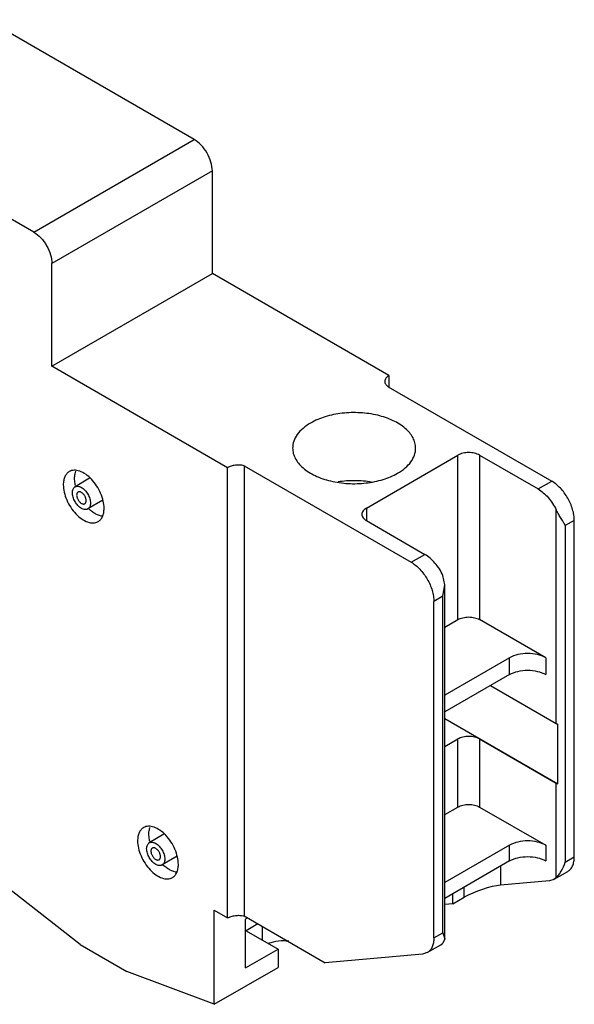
# Model space of a CAD drawing. Header units: millimetres. Extents: x 15 to 116, y 46 to 137.
# Tile 2 of 2: x 72 to 116, y 46 to 123. Entities that reach past the tile are written whole.
import ezdxf

# ---------------------------------------------------------------- set-up
doc = ezdxf.new("R2010")
doc.units = ezdxf.units.MM
doc.header["$LTSCALE"] = 11.864459
doc.layers.get('0').update_dxf_attribs({"linetype": 'CONTINUOUS'})

msp = doc.modelspace()

# ---------------------------------------------------------------- linework, layer by layer
at = {"color": 7, "linetype": 'Continuous'}
for p, q in [((86.101, 113.223), (69.911, 122.568)), ((73.585, 105.997), (57.395, 115.342)), ((73.585, 105.997), (86.101, 113.223)), ((87.515, 110.774), (74.999, 103.548)), ((87.515, 102.772), (87.515, 110.774)), ((74.999, 95.546), (74.999, 103.548)), ((74.999, 95.546), (87.515, 102.772)), ((101.292, 94.818), (87.515, 102.772)), ((88.706, 87.633), (74.999, 95.546)), ((101.292, 94.818), (101.292, 93.92)), ((101.249, 93.945), (113.996, 86.585)), ((99.536, 84.483), (106.678, 88.606)), ((106.678, 75.787), (106.678, 88.606)), ((108.375, 88.606), (112.935, 85.973)), ((108.375, 88.606), (108.375, 75.787)), ((88.706, 52.523), (88.706, 87.633)), ((89.993, 87.788), (103.036, 80.258)), ((89.993, 87.788), (89.993, 52.678)), ((77.94, 86.805), (76.797, 86.145)), ((112.935, 85.973), (113.996, 86.585)), ((78.97, 85.09), (77.797, 84.413)), ((99.536, 84.483), (99.536, 83.503)), ((114.35, 67.683), (114.35, 84.34)), ((99.536, 83.503), (104.097, 80.87)), ((115.764, 83.524), (115.057, 83.115)), ((115.057, 83.115), (115.057, 56.882)), ((115.764, 57.291), (115.764, 83.524)), ((103.036, 80.258), (104.097, 80.87)), ((105.657, 78.496), (105.511, 79.237)), ((105.511, 77.604), (105.657, 78.496)), ((105.657, 50.887), (105.657, 78.496)), ((105.511, 77.604), (104.804, 77.196)), ((105.511, 51.371), (105.511, 77.604)), ((104.804, 50.963), (104.804, 77.196)), ((105.657, 75.198), (106.678, 75.787)), ((113.536, 72.807), (108.375, 75.787)), ((110.708, 72.807), (105.657, 69.891)), ((110.708, 71.5), (110.708, 72.807)), ((113.536, 72.807), (113.536, 71.5)), ((110.708, 71.5), (105.657, 68.584)), ((109.223, 70.643), (114.35, 67.683)), ((105.657, 68.066), (114.469, 62.978)), ((114.469, 62.978), (114.469, 67.632)), ((105.657, 65.89), (106.678, 66.479)), ((106.678, 61.172), (106.678, 66.479)), ((108.375, 66.479), (114.35, 63.029)), ((108.375, 66.479), (108.375, 61.172)), ((114.35, 55.658), (114.35, 63.029)), ((105.657, 60.583), (106.678, 61.172)), ((108.375, 61.172), (113.536, 58.192)), ((83.739, 59.044), (82.595, 58.384)), ((110.708, 58.192), (105.657, 55.275)), ((110.708, 56.967), (110.708, 58.192)), ((113.536, 58.192), (113.536, 56.967)), ((84.769, 57.329), (83.595, 56.652)), ((110.708, 56.967), (105.657, 54.051)), ((115.057, 56.882), (115.764, 57.291)), ((77.192, 50.441), (69.631, 56.345)), ((110.001, 56.558), (110.001, 55.08)), ((114.185, 55.534), (115.246, 56.146)), ((113.819, 55.421), (110.001, 55.08)), ((114.35, 55.658), (114.185, 55.534)), ((107.173, 54.137), (107.173, 54.926)), ((106.289, 53.626), (106.289, 54.415)), ((106.289, 53.626), (107.173, 54.137)), ((87.656, 53.129), (88.706, 52.523)), ((87.656, 45.787), (87.656, 53.129)), ((106.289, 53.626), (105.657, 53.57)), ((89.993, 52.678), (96.318, 49.026)), ((90.258, 52.525), (90.096, 52.43)), ((90.096, 48.644), (90.096, 52.43)), ((90.096, 51.556), (90.143, 51.529)), ((91.068, 52.057), (90.143, 51.529)), ((90.143, 51.529), (92.64, 50.087)), ((91.439, 50.781), (91.439, 51.843)), ((104.804, 50.963), (105.511, 51.371)), ((105.511, 51.371), (105.657, 50.887)), ((105.657, 50.887), (105.511, 50.555)), ((77.192, 50.441), (80.838, 48.336)), ((90.096, 48.644), (92.64, 50.087)), ((92.64, 50.087), (92.64, 48.665)), ((104.286, 49.818), (105.347, 50.431)), ((105.347, 50.431), (105.511, 50.555)), ((103.92, 49.705), (96.318, 49.026)), ((104.286, 49.818), (103.92, 49.705)), ((87.656, 45.787), (92.64, 48.665)), ((87.656, 45.787), (80.838, 48.336))]:
    msp.add_line(p, q, dxfattribs=at)
for centre, major_axis, ratio, start_param, end_param in [((108.587, 54.263), (1.994, 0.702), 0.218377, 0.708663, 2.279459), ((92.701, 49.854), (1.797, 0.235), 0.469279, 1.061968, 1.982729)]:
    msp.add_ellipse(centre, major_axis=major_axis, ratio=ratio, start_param=start_param, end_param=end_param, dxfattribs=at)
for points, knots in [([(87.515, 110.774), (87.515, 111.006), (87.428, 111.495), (87.125, 112.182), (86.681, 112.788), (86.301, 113.107), (86.101, 113.223)], [0, 0, 0, 0, 0.237241, 0.500001, 0.76276, 1, 1, 1, 1]), ([(73.585, 105.997), (73.786, 105.881), (74.166, 105.562), (74.609, 104.956), (74.912, 104.269), (74.999, 103.78), (74.999, 103.548)], [0, 0, 0, 0, 0.23724, 0.499999, 0.762759, 1, 1, 1, 1]), ([(101.292, 94.818), (101.244, 94.79), (101.156, 94.73), (101.051, 94.619), (100.985, 94.498), (100.969, 94.41), (100.969, 94.368)], [0, 0, 0, 0, 0.289673, 0.549238, 0.78233, 1, 1, 1, 1]), ([(100.969, 94.368), (100.969, 94.329), (100.982, 94.249), (101.039, 94.135), (101.13, 94.031), (101.206, 93.972), (101.249, 93.945)], [0, 0, 0, 0, 0.220885, 0.455401, 0.7138, 1, 1, 1, 1]), ([(103.381, 89.157), (103.381, 89.294), (103.345, 89.574), (103.184, 89.978), (102.923, 90.362), (102.433, 90.854), (101.596, 91.363), (100.394, 91.765), (99.045, 91.955), (97.658, 91.916), (96.347, 91.654), (95.542, 91.322), (95.187, 91.117)], [0, 0, 0, 0, 0.042858, 0.087486, 0.135317, 0.187283, 0.304543, 0.438211, 0.582556, 0.729717, 0.871306, 1, 1, 1, 1]), ([(95.187, 91.117), (94.976, 90.995), (94.594, 90.732), (94.138, 90.252), (93.849, 89.721), (93.781, 89.34), (93.781, 89.157)], [0, 0, 0, 0, 0.289747, 0.54908, 0.782222, 1, 1, 1, 1]), ([(93.781, 89.157), (93.781, 89.021), (93.818, 88.74), (93.978, 88.336), (94.239, 87.953), (94.73, 87.46), (95.566, 86.951), (96.768, 86.55), (98.117, 86.36), (99.504, 86.398), (100.815, 86.661), (101.62, 86.993), (101.975, 87.198)], [0, 0, 0, 0, 0.042858, 0.087486, 0.135317, 0.187283, 0.304543, 0.438211, 0.582556, 0.729717, 0.871306, 1, 1, 1, 1]), ([(101.975, 87.198), (102.186, 87.319), (102.568, 87.582), (103.025, 88.062), (103.314, 88.593), (103.381, 88.974), (103.381, 89.157)], [0, 0, 0, 0, 0.289747, 0.54908, 0.782222, 1, 1, 1, 1]), ([(108.375, 88.606), (108.254, 88.676), (107.974, 88.777), (107.526, 88.826), (107.078, 88.777), (106.798, 88.676), (106.678, 88.606)], [0, 0, 0, 0, 0.237253, 0.500001, 0.762748, 1, 1, 1, 1]), ([(89.993, 87.788), (89.882, 87.813), (89.654, 87.843), (89.313, 87.831), (88.991, 87.765), (88.793, 87.683), (88.706, 87.633)], [0, 0, 0, 0, 0.257631, 0.519482, 0.771137, 1, 1, 1, 1]), ([(76.349, 87.329), (76.275, 87.286), (76.136, 87.17), (75.988, 86.928), (75.9, 86.63), (75.883, 86.413), (75.883, 86.299)], [0, 0, 0, 0, 0.217766, 0.450897, 0.71037, 1, 1, 1, 1]), ([(79.065, 84.462), (79.065, 84.655), (79.011, 85.059), (78.81, 85.653), (78.501, 86.225), (78.108, 86.728), (77.663, 87.122), (77.26, 87.342), (76.945, 87.426), (76.729, 87.442), (76.527, 87.412), (76.404, 87.361), (76.349, 87.329)], [0, 0, 0, 0, 0.128689, 0.27028, 0.417432, 0.561773, 0.695446, 0.81271, 0.864675, 0.912509, 0.957139, 1, 1, 1, 1]), ([(76.767, 86.81), (76.767, 86.86), (76.774, 87.048), (76.809, 87.236), (76.856, 87.366)], [0, 0, 0, 0, 0.267726, 1, 1, 1, 1]), ([(76.832, 86.25), (76.822, 86.298), (76.785, 86.483), (76.767, 86.671), (76.767, 86.81)], [0, 0, 0, 0, 0.261464, 1, 1, 1, 1]), ([(75.883, 86.299), (75.883, 86.107), (75.937, 85.703), (76.138, 85.109), (76.447, 84.537), (76.84, 84.034), (77.285, 83.64), (77.688, 83.42), (78.003, 83.336), (78.219, 83.32), (78.421, 83.349), (78.543, 83.4), (78.599, 83.432)], [0, 0, 0, 0, 0.128689, 0.27028, 0.417432, 0.561773, 0.695446, 0.81271, 0.864675, 0.912509, 0.957139, 1, 1, 1, 1]), ([(76.59, 85.687), (76.59, 85.738), (76.598, 85.834), (76.637, 85.966), (76.693, 86.058), (76.749, 86.113), (76.781, 86.135), (76.797, 86.145)], [0, 0, 0, 0, 0.289581, 0.548635, 0.781637, 0.891838, 1, 1, 1, 1]), ([(76.797, 86.145), (76.814, 86.154), (76.848, 86.17), (76.925, 86.192), (77.032, 86.195), (77.166, 86.162), (77.253, 86.121), (77.297, 86.095)], [0, 0, 0, 0, 0.108162, 0.218364, 0.451367, 0.71042, 1, 1, 1, 1]), ([(77.297, 86.095), (77.346, 86.067), (77.441, 86), (77.573, 85.877), (77.694, 85.732), (77.8, 85.569), (77.888, 85.396), (77.953, 85.218), (77.994, 85.043), (78.004, 84.926), (78.004, 84.87)], [0, 0, 0, 0, 0.114155, 0.237326, 0.366975, 0.499999, 0.633023, 0.762672, 0.885844, 1, 1, 1, 1]), ([(97.335, 86.548), (97.549, 86.582), (97.982, 86.632), (98.637, 86.654), (99.291, 86.623), (99.723, 86.567), (99.935, 86.53)], [0, 0, 0, 0, 0.248779, 0.500556, 0.752052, 1, 1, 1, 1]), ([(115.764, 83.524), (115.764, 83.663), (115.738, 83.954), (115.599, 84.551), (115.276, 85.283), (114.804, 85.929), (114.356, 86.348), (114.117, 86.516), (113.996, 86.585)], [0, 0, 0, 0, 0.114226, 0.23756, 0.500001, 0.762441, 0.885775, 1, 1, 1, 1]), ([(77.297, 84.462), (77.249, 84.49), (77.153, 84.557), (77.022, 84.68), (76.9, 84.826), (76.794, 84.988), (76.707, 85.162), (76.641, 85.339), (76.6, 85.515), (76.59, 85.631), (76.59, 85.687)], [0, 0, 0, 0, 0.114155, 0.237326, 0.366975, 0.499999, 0.633023, 0.762672, 0.885844, 1, 1, 1, 1]), ([(77.035, 85.733), (77.017, 85.723), (76.985, 85.696), (76.95, 85.64), (76.93, 85.57), (76.926, 85.52), (76.926, 85.493)], [0, 0, 0, 0, 0.217774, 0.45093, 0.710224, 1, 1, 1, 1]), ([(76.926, 85.493), (76.926, 85.464), (76.931, 85.403), (76.953, 85.311), (76.987, 85.217), (77.033, 85.126), (77.089, 85.041), (77.153, 84.965), (77.222, 84.9), (77.272, 84.865), (77.297, 84.85)], [0, 0, 0, 0, 0.114147, 0.237337, 0.366978, 0.500001, 0.633024, 0.762665, 0.885853, 1, 1, 1, 1]), ([(77.297, 85.707), (77.274, 85.721), (77.228, 85.742), (77.158, 85.759), (77.092, 85.758), (77.052, 85.743), (77.035, 85.733)], [0, 0, 0, 0, 0.289775, 0.549069, 0.782225, 1, 1, 1, 1]), ([(77.668, 85.064), (77.668, 85.094), (77.663, 85.155), (77.642, 85.247), (77.607, 85.34), (77.561, 85.431), (77.506, 85.517), (77.442, 85.593), (77.373, 85.658), (77.323, 85.693), (77.297, 85.707)], [0, 0, 0, 0, 0.114147, 0.237337, 0.366978, 0.500001, 0.633024, 0.762665, 0.885853, 1, 1, 1, 1]), ([(112.935, 85.973), (113.079, 85.89), (113.362, 85.685), (113.877, 85.166), (114.187, 84.685), (114.35, 84.34)], [0, 0, 0, 0, 0.22798, 0.476082, 1, 1, 1, 1]), ([(77.297, 84.85), (77.32, 84.837), (77.366, 84.815), (77.436, 84.798), (77.503, 84.8), (77.542, 84.814), (77.56, 84.824)], [0, 0, 0, 0, 0.289775, 0.549069, 0.782225, 1, 1, 1, 1]), ([(77.797, 84.413), (77.781, 84.403), (77.746, 84.387), (77.67, 84.366), (77.562, 84.363), (77.428, 84.395), (77.341, 84.437), (77.297, 84.462)], [0, 0, 0, 0, 0.108162, 0.218364, 0.451367, 0.71042, 1, 1, 1, 1]), ([(77.56, 84.824), (77.577, 84.834), (77.609, 84.861), (77.644, 84.918), (77.664, 84.987), (77.668, 85.038), (77.668, 85.064)], [0, 0, 0, 0, 0.217774, 0.45093, 0.710224, 1, 1, 1, 1]), ([(78.004, 84.87), (78.004, 84.82), (77.997, 84.723), (77.958, 84.591), (77.902, 84.5), (77.845, 84.444), (77.814, 84.422), (77.797, 84.413)], [0, 0, 0, 0, 0.289581, 0.548635, 0.781637, 0.891838, 1, 1, 1, 1]), ([(78.599, 83.432), (78.673, 83.475), (78.812, 83.592), (78.96, 83.834), (79.048, 84.131), (79.065, 84.348), (79.065, 84.462)], [0, 0, 0, 0, 0.217766, 0.450897, 0.71037, 1, 1, 1, 1]), ([(99.536, 84.483), (99.483, 84.452), (99.388, 84.387), (99.273, 84.267), (99.201, 84.134), (99.184, 84.039), (99.184, 83.993)], [0, 0, 0, 0, 0.289542, 0.549119, 0.782256, 1, 1, 1, 1]), ([(78.983, 83.841), (78.792, 83.857), (78.497, 83.961), (78.141, 84.187), (77.964, 84.336), (77.876, 84.418)], [0, 0, 0, 0, 0.453664, 0.716435, 1, 1, 1, 1]), ([(99.184, 83.993), (99.184, 83.947), (99.201, 83.852), (99.273, 83.719), (99.388, 83.599), (99.483, 83.533), (99.536, 83.503)], [0, 0, 0, 0, 0.217743, 0.450881, 0.710458, 1, 1, 1, 1]), ([(115.057, 83.115), (115.013, 83.203), (114.91, 83.386), (114.733, 83.671), (114.536, 83.988), (114.408, 84.217), (114.35, 84.34)], [0, 0, 0, 0, 0.208218, 0.445418, 0.710526, 1, 1, 1, 1]), ([(105.511, 79.237), (105.348, 79.582), (105.038, 80.063), (104.523, 80.582), (104.241, 80.787), (104.097, 80.87)], [0, 0, 0, 0, 0.523918, 0.77202, 1, 1, 1, 1]), ([(103.036, 80.258), (103.157, 80.188), (103.396, 80.02), (103.844, 79.601), (104.316, 78.956), (104.639, 78.223), (104.778, 77.626), (104.804, 77.335), (104.804, 77.196)], [0, 0, 0, 0, 0.114225, 0.237558, 0.499999, 0.76244, 0.885774, 1, 1, 1, 1]), ([(106.678, 75.787), (106.798, 75.857), (107.078, 75.958), (107.526, 76.007), (107.974, 75.958), (108.254, 75.857), (108.375, 75.787)], [0, 0, 0, 0, 0.237252, 0.5, 0.762747, 1, 1, 1, 1]), ([(113.536, 72.807), (113.336, 72.923), (112.869, 73.092), (112.122, 73.173), (111.376, 73.092), (110.909, 72.923), (110.708, 72.807)], [0, 0, 0, 0, 0.237241, 0.5, 0.76276, 1, 1, 1, 1]), ([(110.708, 71.5), (110.909, 71.616), (111.376, 71.786), (112.122, 71.867), (112.869, 71.786), (113.336, 71.616), (113.536, 71.5)], [0, 0, 0, 0, 0.23724, 0.499999, 0.762759, 1, 1, 1, 1]), ([(114.35, 67.683), (114.359, 67.678), (114.397, 67.658), (114.438, 67.642), (114.469, 67.632)], [0, 0, 0, 0, 0.23825, 1, 1, 1, 1]), ([(108.375, 66.479), (108.254, 66.548), (107.974, 66.65), (107.526, 66.699), (107.078, 66.65), (106.798, 66.548), (106.678, 66.479)], [0, 0, 0, 0, 0.237253, 0.500001, 0.762748, 1, 1, 1, 1]), ([(114.469, 62.978), (114.459, 62.982), (114.417, 62.995), (114.377, 63.013), (114.35, 63.029)], [0, 0, 0, 0, 0.261532, 1, 1, 1, 1]), ([(106.678, 61.172), (106.798, 61.241), (107.078, 61.343), (107.526, 61.391), (107.974, 61.343), (108.254, 61.241), (108.375, 61.172)], [0, 0, 0, 0, 0.237252, 0.5, 0.762747, 1, 1, 1, 1]), ([(82.147, 59.568), (82.073, 59.525), (81.934, 59.409), (81.786, 59.167), (81.699, 58.869), (81.681, 58.652), (81.681, 58.538)], [0, 0, 0, 0, 0.217766, 0.450897, 0.71037, 1, 1, 1, 1]), ([(84.863, 56.701), (84.863, 56.894), (84.809, 57.298), (84.609, 57.892), (84.299, 58.464), (83.906, 58.967), (83.461, 59.361), (83.059, 59.581), (82.744, 59.665), (82.527, 59.681), (82.325, 59.651), (82.203, 59.6), (82.147, 59.568)], [0, 0, 0, 0, 0.128689, 0.27028, 0.417432, 0.561773, 0.695446, 0.81271, 0.864675, 0.912509, 0.957139, 1, 1, 1, 1]), ([(82.565, 59.049), (82.565, 59.099), (82.572, 59.287), (82.607, 59.475), (82.655, 59.605)], [0, 0, 0, 0, 0.267726, 1, 1, 1, 1]), ([(81.681, 58.538), (81.681, 58.346), (81.735, 57.942), (81.936, 57.348), (82.245, 56.776), (82.639, 56.273), (83.083, 55.879), (83.486, 55.659), (83.801, 55.575), (84.018, 55.559), (84.219, 55.588), (84.342, 55.639), (84.397, 55.671)], [0, 0, 0, 0, 0.128689, 0.27028, 0.417432, 0.561773, 0.695446, 0.81271, 0.864675, 0.912509, 0.957139, 1, 1, 1, 1]), ([(82.388, 57.926), (82.388, 57.977), (82.396, 58.073), (82.435, 58.205), (82.491, 58.297), (82.548, 58.352), (82.579, 58.374), (82.595, 58.384)], [0, 0, 0, 0, 0.289581, 0.548635, 0.781637, 0.891838, 1, 1, 1, 1]), ([(82.631, 58.489), (82.62, 58.537), (82.583, 58.722), (82.565, 58.91), (82.565, 59.049)], [0, 0, 0, 0, 0.261464, 1, 1, 1, 1]), ([(82.595, 58.384), (82.612, 58.393), (82.647, 58.409), (82.723, 58.431), (82.83, 58.434), (82.964, 58.401), (83.052, 58.36), (83.095, 58.334)], [0, 0, 0, 0, 0.108162, 0.218364, 0.451367, 0.71042, 1, 1, 1, 1]), ([(113.536, 58.192), (113.336, 58.307), (112.869, 58.477), (112.122, 58.558), (111.376, 58.477), (110.909, 58.307), (110.708, 58.192)], [0, 0, 0, 0, 0.237241, 0.5, 0.76276, 1, 1, 1, 1]), ([(83.095, 56.701), (83.047, 56.729), (82.951, 56.796), (82.82, 56.919), (82.699, 57.065), (82.592, 57.227), (82.505, 57.401), (82.439, 57.578), (82.399, 57.754), (82.388, 57.87), (82.388, 57.926)], [0, 0, 0, 0, 0.114155, 0.237326, 0.366975, 0.499999, 0.633023, 0.762672, 0.885844, 1, 1, 1, 1]), ([(82.833, 57.972), (82.816, 57.962), (82.783, 57.935), (82.749, 57.879), (82.728, 57.809), (82.724, 57.759), (82.724, 57.732)], [0, 0, 0, 0, 0.217774, 0.45093, 0.710224, 1, 1, 1, 1]), ([(82.724, 57.732), (82.724, 57.703), (82.73, 57.642), (82.751, 57.55), (82.785, 57.456), (82.831, 57.365), (82.887, 57.28), (82.951, 57.204), (83.02, 57.139), (83.07, 57.104), (83.095, 57.089)], [0, 0, 0, 0, 0.114147, 0.237337, 0.366978, 0.500001, 0.633024, 0.762665, 0.885853, 1, 1, 1, 1]), ([(83.095, 57.946), (83.072, 57.96), (83.027, 57.981), (82.956, 57.998), (82.89, 57.997), (82.85, 57.982), (82.833, 57.972)], [0, 0, 0, 0, 0.289775, 0.549069, 0.782225, 1, 1, 1, 1]), ([(83.095, 58.334), (83.144, 58.306), (83.24, 58.239), (83.371, 58.116), (83.492, 57.971), (83.599, 57.808), (83.686, 57.635), (83.752, 57.457), (83.792, 57.282), (83.803, 57.165), (83.803, 57.109)], [0, 0, 0, 0, 0.114155, 0.237326, 0.366975, 0.499999, 0.633023, 0.762672, 0.885844, 1, 1, 1, 1]), ([(83.467, 57.303), (83.467, 57.333), (83.461, 57.394), (83.44, 57.486), (83.406, 57.579), (83.36, 57.67), (83.304, 57.756), (83.24, 57.832), (83.171, 57.897), (83.121, 57.932), (83.095, 57.946)], [0, 0, 0, 0, 0.114147, 0.237337, 0.366978, 0.500001, 0.633024, 0.762665, 0.885853, 1, 1, 1, 1]), ([(83.095, 57.089), (83.119, 57.076), (83.164, 57.054), (83.235, 57.037), (83.301, 57.039), (83.341, 57.053), (83.358, 57.063)], [0, 0, 0, 0, 0.289775, 0.549069, 0.782225, 1, 1, 1, 1]), ([(83.358, 57.063), (83.375, 57.073), (83.408, 57.1), (83.442, 57.157), (83.463, 57.226), (83.467, 57.277), (83.467, 57.303)], [0, 0, 0, 0, 0.217774, 0.45093, 0.710224, 1, 1, 1, 1]), ([(83.803, 57.109), (83.803, 57.059), (83.795, 56.962), (83.756, 56.83), (83.7, 56.739), (83.643, 56.683), (83.612, 56.661), (83.595, 56.652)], [0, 0, 0, 0, 0.289581, 0.548635, 0.781637, 0.891838, 1, 1, 1, 1]), ([(110.708, 56.967), (110.909, 57.083), (111.376, 57.252), (112.122, 57.333), (112.869, 57.252), (113.336, 57.083), (113.536, 56.967)], [0, 0, 0, 0, 0.23724, 0.499999, 0.762759, 1, 1, 1, 1]), ([(114.35, 55.658), (114.42, 55.726), (114.561, 55.89), (114.825, 56.286), (114.978, 56.635), (115.057, 56.882)], [0, 0, 0, 0, 0.206631, 0.453158, 1, 1, 1, 1]), ([(115.246, 56.146), (115.329, 56.194), (115.483, 56.323), (115.647, 56.592), (115.745, 56.923), (115.764, 57.164), (115.764, 57.291)], [0, 0, 0, 0, 0.217802, 0.450914, 0.710301, 1, 1, 1, 1]), ([(83.595, 56.652), (83.579, 56.642), (83.544, 56.626), (83.468, 56.605), (83.361, 56.602), (83.227, 56.634), (83.139, 56.676), (83.095, 56.701)], [0, 0, 0, 0, 0.108162, 0.218364, 0.451367, 0.71042, 1, 1, 1, 1]), ([(84.782, 56.08), (84.591, 56.096), (84.296, 56.2), (83.939, 56.426), (83.762, 56.575), (83.675, 56.657)], [0, 0, 0, 0, 0.453664, 0.716435, 1, 1, 1, 1]), ([(84.397, 55.671), (84.471, 55.714), (84.61, 55.831), (84.758, 56.073), (84.846, 56.37), (84.863, 56.587), (84.863, 56.701)], [0, 0, 0, 0, 0.217766, 0.450897, 0.71037, 1, 1, 1, 1]), ([(114.185, 55.534), (114.131, 55.502), (114.012, 55.451), (113.884, 55.427), (113.819, 55.421)], [0, 0, 0, 0, 0.491897, 1, 1, 1, 1]), ([(88.706, 52.523), (88.793, 52.574), (88.991, 52.655), (89.313, 52.721), (89.654, 52.733), (89.882, 52.703), (89.993, 52.678)], [0, 0, 0, 0, 0.228863, 0.480518, 0.742369, 1, 1, 1, 1]), ([(104.804, 50.963), (104.804, 50.836), (104.785, 50.595), (104.687, 50.264), (104.523, 49.996), (104.368, 49.866), (104.286, 49.818)], [0, 0, 0, 0, 0.289699, 0.549086, 0.782198, 1, 1, 1, 1])]:
    msp.add_open_spline(points, degree=3, knots=knots, dxfattribs=at)

doc.saveas('drawing.dxf')
